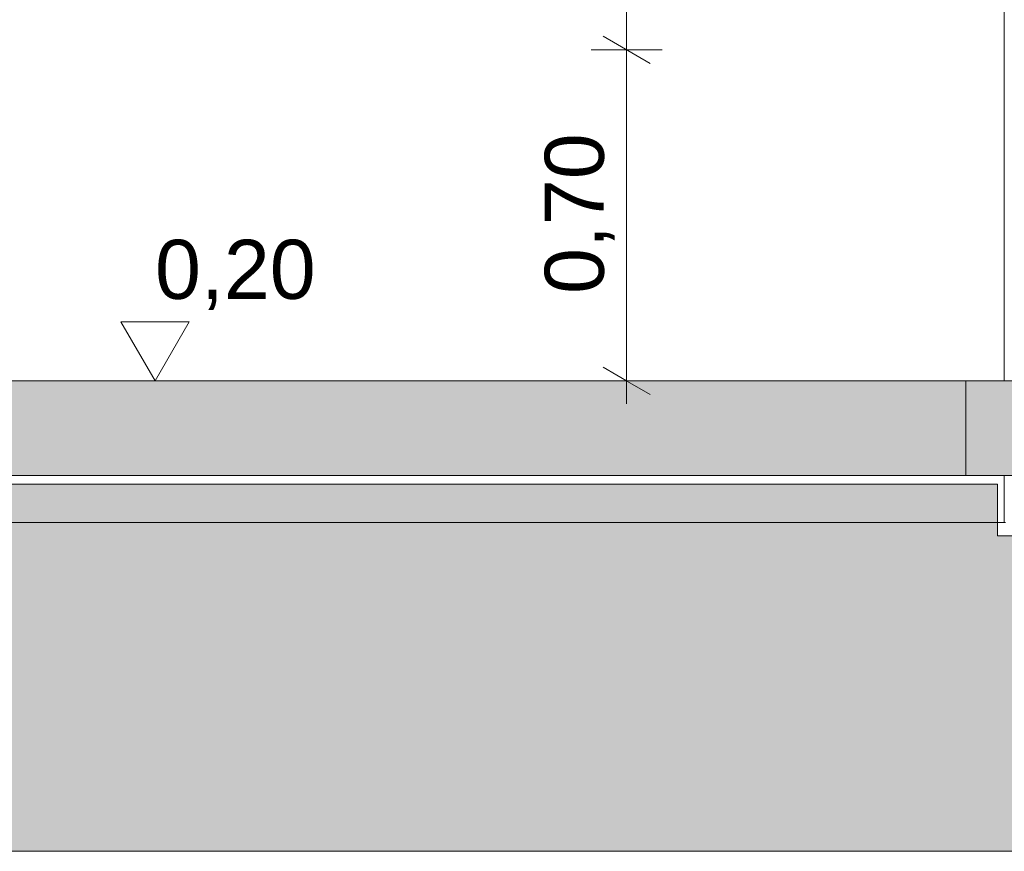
# Model space of a CAD drawing. Header units: millimetres. Extents: x 0 to 1917, y 0 to 847.
# Tile 174 of 230: x 924 to 966, y 643 to 678. Entities that reach past the tile are written whole.
import ezdxf

# ---------------------------------------------------------------- set-up
doc = ezdxf.new("R2010")
doc.units = ezdxf.units.MM
doc.header["$MEASUREMENT"] = 0
doc.set_wipeout_variables(frame=1)
doc.linetypes.add('Wipeout_Contour', pattern=[1000, 0, -1000])
for name, color, linetype in [('Cota.2D', 7, 'Continuous'), ('Interior - Mobiliário', 7, 'Continuous'), ('Laje.ARQ', 7, 'Continuous'), ('Linha & Trama.2D', 7, 'Continuous'), ('Parede.ARQ', 7, 'Continuous'), ('Pilar.ARQ', 7, 'Continuous')]:
    doc.layers.add(name, color=color, linetype=linetype)
doc.styles.add('GENERATED_STYLE_1', font='arial.ttf')

msp = doc.modelspace()

# ---------------------------------------------------------------- linework, layer by layer
at = {"layer": 'Linha & Trama.2D', "color": 8, "linetype": 'Continuous', "lineweight": 0}
for p, q in [((965.521, 656.536), (970.832, 656.536)), ((1016.157, 643.185), (709.772, 643.185))]:
    msp.add_line(p, q, dxfattribs=at)

# ---------------------------------------------------------------- wipeouts: each hides what was drawn before it
at = {"color": 254, "linetype": 'Wipeout_Contour', "lineweight": 0, "ltscale": 4564.03643}
msp.add_wipeout([(873.044, 663.088), (965.802, 663.088), (965.802, 687.088), (873.044, 687.088)], dxfattribs=at).dxf.layer = 'Parede.ARQ'
at = {"color": 254, "linetype": 'Wipeout_Contour', "lineweight": 0, "ltscale": 4280.064535}
msp.add_wipeout([(714.509, 659.088), (714.509, 657.088), (965.802, 657.088), (965.802, 659.088)], dxfattribs=at).dxf.layer = 'Parede.ARQ'

# ---------------------------------------------------------------- next in the draw order: linework, layer by layer
at = {"layer": 'Cota.2D', "color": 7, "linetype": 'Continuous', "lineweight": 0}
for p, q in [((949.825, 677.088), (949.825, 713.088)), ((948.825, 677.665), (950.825, 676.51)), ((951.325, 677.088), (948.325, 677.088)), ((928.423, 665.588), (931.323, 665.588))]:
    msp.add_line(p, q, dxfattribs=at)
at = {"layer": 'Linha & Trama.2D', "color": 8, "linetype": 'Continuous', "lineweight": 0}
for p, q in [((714.754, 658.714), (965.521, 658.714)), ((965.521, 658.714), (965.521, 656.536))]:
    msp.add_line(p, q, dxfattribs=at)

# ---------------------------------------------------------------- next in the draw order: texts
at = {"layer": 'Cota.2D', "color": 7, "linetype": 'Continuous', "lineweight": 0, "insert": (949.325, 666.762), "char_height": 2.5, "width": 6.65145, "attachment_point": 7, "rotation": 90, "style": 'GENERATED_STYLE_1'}
msp.add_mtext('\\A1;0,70', dxfattribs=at)
at = {"layer": 'Cota.2D', "color": 7, "linetype": 'Continuous', "lineweight": 0, "insert": (929.873, 666.088), "char_height": 2.5, "width": 6.65145, "attachment_point": 7, "style": 'GENERATED_STYLE_1'}
msp.add_mtext('\\A1;0,20', dxfattribs=at)

# ---------------------------------------------------------------- next in the draw order: wipeouts: each hides what was drawn before it
at = {"color": 254, "linetype": 'Wipeout_Contour', "lineweight": 0, "ltscale": 6033.835893}
msp.add_wipeout([(965.802, 769.088), (965.802, 663.088), (965.803, 705.828), (965.852, 705.828), (965.852, 769.088)], dxfattribs=at).dxf.layer = 'Pilar.ARQ'
at = {"color": 254, "linetype": 'Wipeout_Contour', "lineweight": 0, "ltscale": 4674.871257}
msp.add_wipeout([(965.802, 659.088), (965.802, 657.088), (965.852, 657.088), (965.852, 659.088)], dxfattribs=at).dxf.layer = 'Pilar.ARQ'

# ---------------------------------------------------------------- next in the draw order: hatches: boundary and pattern name
at = {"layer": 'Linha & Trama.2D', "linetype": 'Continuous', "lineweight": 0}
h = msp.add_hatch(dxfattribs=at)
h.set_pattern_fill('TERRA_0002', color=30, style=0, pattern_type=2)
h.set_pattern_definition([(45, (640.715, 663.0876), (-2.757716, 2.757716), []), (45, (639.796, 664.007), (-5.51543, 5.51543), []), (45, (638.8766, 664.926), (-5.51543, 5.51543), []), (135, (637.9573, 665.8453), (0.919239, 0.919239), [3.9, -3.9])])
h.paths.add_polyline_path([(681.547, 643.185), (709.772, 643.185), (1016.157, 643.185), (1016.157, 656.994), (970.832, 656.994), (970.832, 656.536), (965.521, 656.536), (965.521, 658.714), (714.754, 658.714), (714.754, 656.536), (709.772, 656.536), (709.772, 656.946), (681.547, 656.946)])

# ---------------------------------------------------------------- next in the draw order: linework, layer by layer
at = {"layer": 'Parede.ARQ', "color": 7, "linetype": 'Continuous', "lineweight": 0}
msp.add_line((965.802, 657.088), (714.509, 657.088), dxfattribs=at)
at = {"layer": 'Pilar.ARQ', "color": 20, "linetype": 'Continuous', "lineweight": 0}
msp.add_line((965.802, 657.088), (965.852, 657.088), dxfattribs=at)

# ---------------------------------------------------------------- next in the draw order: wipeouts: each hides what was drawn before it
at = {"color": 254, "linetype": 'Wipeout_Contour', "lineweight": 0, "ltscale": 4288.411042}
msp.add_wipeout([(710.183, 663.088), (710.183, 659.088), (970.183, 659.088), (970.183, 663.088)], dxfattribs=at).dxf.layer = 'Laje.ARQ'

# ---------------------------------------------------------------- next in the draw order: hatches: boundary and pattern name
at = {"layer": 'Interior - Mobiliário', "linetype": 'Continuous', "lineweight": 0}
msp.add_hatch(color=81, dxfattribs=at).paths.add_polyline_path([(964.178, 659.088), (964.178, 663.088), (715.509, 663.088), (715.509, 659.088)])
at = {"layer": 'Laje.ARQ', "linetype": 'Continuous', "lineweight": 0}
h = msp.add_hatch(dxfattribs=at)
h.set_pattern_fill('CONCRETO_0002', color=83, style=0, pattern_type=2)
h.set_pattern_definition([(0, (640.715, 663.0876), (0, 7.79423), [0.4875, -4.0125]), (0, (642.965, 666.985), (0, 7.79423), [0.4875, -4.0125]), (60, (640.715, 663.0876), (-6.75, 3.89711), [0.4875, -4.0125]), (60, (645.215, 663.0876), (-6.75, 3.89711), [0.4875, -4.0125]), (120, (641.2026, 663.0876), (6.75, 3.89711), [0.4875, -4.0125]), (120, (645.7026, 663.0876), (6.75, 3.89711), [0.4875, -4.0125]), (0, (640.715, 663.8376), (0, 1.5), [0, -1.5, 0, -2.25]), (45, (641.465, 663.8376), (-1.06066, 1.06066), [0, -1.125, 0, -1.875])])
h.paths.add_polyline_path([(710.183, 663.088), (710.183, 659.088), (970.183, 659.088), (970.183, 663.088)])

# ---------------------------------------------------------------- next in the draw order: linework, layer by layer
at = {"layer": 'Cota.2D', "color": 7, "linetype": 'Continuous', "lineweight": 0}
for p, q in [((949.825, 663.088), (949.825, 677.088)), ((929.873, 663.088), (928.423, 665.588)), ((931.323, 665.588), (929.873, 663.088)), ((948.825, 663.665), (950.825, 662.51)), ((929.873, 663.088), (927.998, 663.088)), ((929.873, 663.088), (931.748, 663.088)), ((951.325, 663.088), (948.325, 663.088)), ((949.825, 662.11), (949.825, 663.088))]:
    msp.add_line(p, q, dxfattribs=at)
at = {"layer": 'Interior - Mobiliário', "color": 102, "linetype": 'Continuous', "lineweight": 0}
msp.add_line((964.178, 663.088), (964.178, 659.088), dxfattribs=at)
at = {"layer": 'Laje.ARQ', "color": 123, "linetype": 'Continuous', "lineweight": 0}
for p, q in [((964.178, 663.088), (715.509, 663.088)), ((966.183, 663.088), (964.178, 663.088)), ((964.178, 659.088), (715.509, 659.088)), ((966.183, 659.088), (964.178, 659.088))]:
    msp.add_line(p, q, dxfattribs=at)
at = {"layer": 'Pilar.ARQ', "color": 20, "linetype": 'Continuous', "lineweight": 0}
for p, q in [((965.802, 663.088), (965.802, 769.088)), ((965.802, 657.088), (965.802, 659.088))]:
    msp.add_line(p, q, dxfattribs=at)

doc.saveas('drawing.dxf')
